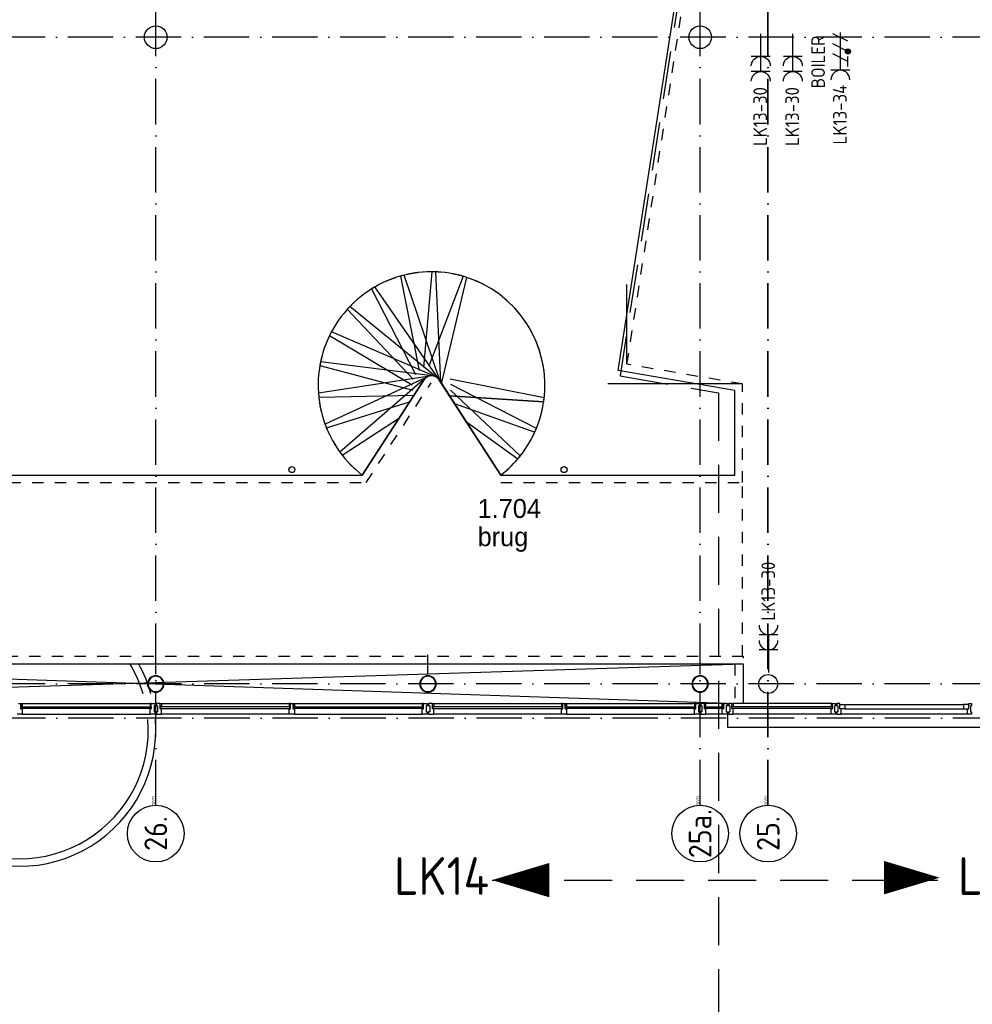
# Model space of a CAD drawing. Header units: millimetres. Extents: x -6587 to 112885, y 244 to 84344.
# Tile 30 of 50: x 40075 to 52675, y 37920 to 50937. Entities that reach past the tile are written whole.
import ezdxf
from ezdxf.enums import TextEntityAlignment as Align

# ---------------------------------------------------------------- set-up
doc = ezdxf.new("R2010")
doc.units = ezdxf.units.MM
doc.header["$LTSCALE"] = 100
for name, pattern in [('DASHDOT', [9, 6, -1.5, 0, -1.5]), ('DASHED', [3, 1.5, -1.5]), ('HIDDEN', [9.525, 6.35, -3.175])]:
    doc.linetypes.add(name, pattern=pattern)
doc.layers.get('0').update_dxf_attribs({"linetype": 'CONTINUOUS'})
for name, color, linetype in [('AL$1----_ALGEMEEN', 7, 'CONTINUOUS'), ('AL$1----_MAATVOERING', 7, 'CONTINUOUS'), ('AL$7----_STRAMIEN', 1, 'DASHDOT'), ('AL21----_BUITENWAND', 4, 'CONTINUOUS'), ('AL23----_VLOEREN', 4, 'CONTINUOUS'), ('AL24----_TRAPPEN', 7, 'CONTINUOUS'), ('AL28----_KONSTRUKTIE', 3, 'CONTINUOUS'), ('AL31----_BUITENKOZ', 7, 'CONTINUOUS'), ('AL32----_BINNENKOZ', 7, 'CONTINUOUS'), ('AL34----_BALUSTRADES', 4, 'DASHED'), ('ALN-----_BLOCKNAAM', 2, 'CONTINUOUS'), ('ALXOU---_GLAS', 7, 'CONTINUOUS'), ('BOUW', 8, 'CONTINUOUS'), ('EB62203-_ATTRIB', 2, 'CONTINUOUS'), ('EB63103-_ATTRIB', 2, 'CONTINUOUS'), ('EL62203-_KRACHT-WCD230', 3, 'CONTINUOUS'), ('EL63103-_LICHT-WCD230V', 3, 'CONTINUOUS'), ('LIJN050', 90, 'CONTINUOUS'), ('LIJN070', 130, 'CONTINUOUS'), ('TEKST50', 3, 'CONTINUOUS'), ('TEKST70', 130, 'CONTINUOUS')]:
    doc.layers.add(name, color=color, linetype=linetype)
doc.styles.add('1_8', font='iso', dxfattribs={"width": 0.7, "height": 1.8})
doc.styles.add('BURO-025', font='BUROFONT.shx', dxfattribs={"height": 250})
doc.styles.add('MAATVOERING', font='iso.shx')
doc.styles.add('NORATT', font='isocp.shx')
doc.styles.get("Standard").update_dxf_attribs({"font": 'iso.shx'})

# ---------------------------------------------------------------- blocks, each defined once
blk = doc.blocks.new('ES3W2A')
for p, q in [((1.25, 2), (-1.25, 2)), ((1.25, 2), (-1.25, 2)), ((0, 2), (0, -3)), ((0, 2), (0, -3)), ((1.25, 0), (-1.25, 0)), ((1.25, 0), (-1.25, 0))]:
    blk.add_line(p, q)
for centre in [(0, 3.25), (0, 3.25), (0, 1.25), (0, 1.25)]:
    blk.add_arc(centre, 1.25, 180, 0)
for tag, style, flags, p in [('VERMOGEN', 'NORATT', 9, (-2.5, 5)), ('VERMOGEN', '1_8', 9, (-2.5, 5)), ('GROEP', 'NORATT', 8, (0, 5)), ('GROEP', '1_8', 8, (0, 5)), ('SCHAK', 'NORATT', 8, (2.5, 5)), ('SCHAK', '1_8', 8, (2.5, 5)), ('GELIJK', 'NORATT', 9, (5, 5)), ('GELIJK', '1_8', 9, (5, 5)), ('KAST', 'NORATT', 9, (7, 5)), ('KAST', '1_8', 9, (7, 5)), ('TAL', 'NORATT', 8, (2.5, 5)), ('TAL', '1_8', 8, (2.5, 5))]:
    blk.add_attdef(tag, text='', height=1.8, rotation=90, dxfattribs=dict(style=style, flags=flags)).set_placement(p, align=Align.MIDDLE_CENTER)
at = {"width": 0.7, "flags": 8}
for style in ['NORATT', '1_8']:
    blk.add_attdef('DOEL', text='', height=1.8, rotation=90, dxfattribs=dict(at, style=style)).set_placement((-2.5, 5), align=Align.MIDDLE_LEFT)
at = {"flags": 9}
for style in ['NORATT', '1_8']:
    blk.add_attdef('M_CODE', text='', height=1.8, dxfattribs=dict(at, style=style)).set_placement((0, 0), align=Align.MIDDLE_CENTER)
blk = doc.blocks.new('ES2W2A')
at = {"color": 0}
for p, q in [((-1.25, 2), (1.25, 2)), ((0, 2), (0, -3))]:
    blk.add_line(p, q, dxfattribs=at)
at = {"color": 1}
for p, q in [((-1, 1.5), (-1, 0.17)), ((-1, 0.83), (1, -0.17)), ((-1.2, -0.77), (-1.2, -0.23)), ((-1.07, -0.83), (-1.07, -0.17)), ((-1, -0.5), (1, -1.5)), ((-0.93, -0.83), (-0.93, -0.17)), ((-0.8, -0.77), (-0.8, -0.23)), ((-1, -1.83), (1, -2.83))]:
    blk.add_line(p, q, dxfattribs=at)
blk.add_circle((-1, -0.5), 0.333, dxfattribs=at)
at = {"color": 0}
blk.add_arc((0, 3.25), 1.25, 180, 0, dxfattribs=at)
at = {"style": '1_8'}
for tag, flags, p in [('VERMOGEN', 9, (-2.5, 5)), ('GROEP', 8, (0, 5)), ('SCHAK', 8, (2.5, 5)), ('GELIJK', 9, (5, 5)), ('KAST', 9, (7, 5)), ('TAL', 8, (2.5, 5))]:
    blk.add_attdef(tag, text='', height=1.8, rotation=90, dxfattribs=dict(at, flags=flags)).set_placement(p, align=Align.MIDDLE_CENTER)
at = {"style": '1_8', "width": 0.7, "flags": 8}
blk.add_attdef('DOEL', text='', height=1.8, rotation=90, dxfattribs=at).set_placement((-2.5, 5), align=Align.MIDDLE_LEFT)
at = {"style": '1_8', "flags": 9}
blk.add_attdef('M_CODE', text='', height=1.8, dxfattribs=at).set_placement((0, 0), align=Align.MIDDLE_CENTER)
blk = doc.blocks.new('1011')
at = {"layer": 'AL$7----_STRAMIEN', "color": 7, "linetype": 'Continuous'}
blk.add_circle((-750, 0), 750, dxfattribs=at)
at = {"layer": 'AL$7----_STRAMIEN', "color": 3, "linetype": 'Continuous'}
blk.add_attdef('STR-NAAM', text='', height=600, rotation=360, dxfattribs=at).set_placement((-750, 0), align=Align.MIDDLE)
at = {"layer": 'ALN-----_BLOCKNAAM', "linetype": 'Continuous'}
blk.add_text('1011', height=100, dxfattribs=at).set_placement((0, 0))

msp = doc.modelspace()

# ---------------------------------------------------------------- linework, layer by layer
at = {"layer": 'AL$1----_ALGEMEEN', "color": 8}
msp.add_line((45619.4, 46182.5), (46439.9, 44917.5), dxfattribs=at)
at = {"layer": 'AL$1----_ALGEMEEN', "color": 8, "linetype": 'DASHED'}
msp.add_line((49634.8, 42517.5), (49634.8, 44817.5), dxfattribs=at)
at = {"layer": 'AL$1----_ALGEMEEN', "color": 8}
for radius, start, end in [(1700, 16.36556, 30.87957), (1800, 15.43299, 28.99428), (1800, 175.53916, 4.46084), (1700, 175.27617, 4.72383)]:
    msp.add_arc((40075.2, 41545), radius, start, end, dxfattribs=at)
at = {"layer": 'AL$1----_MAATVOERING', "color": 8}
for p, q in [((48107.4, 46381.2), (48107.4, 47438.3)), ((49616.5, 46121.4), (47853.8, 46121.4))]:
    msp.add_line(p, q, dxfattribs=at)
at = {"layer": 'AL$7----_STRAMIEN', "color": 1}
for p, q in [((41874.8, 40552.4), (41874.8, 76734.4)), ((49074.8, 40552.4), (49074.8, 76734.4)), ((49968.6, 40552.4), (49968.6, 76734.4)), ((49974.8, 40552.4), (49974.8, 53397.8)), ((98018.3, 50705), (37273.1, 50705)), ((76417.2, 42155), (4672.8, 42155)), ((81821.1, 41705), (3582.8, 41705))]:
    msp.add_line(p, q, dxfattribs=at)
at = {"layer": 'AL21----_BUITENWAND', "color": 8}
for p, q in [((49434.8, 41756), (49434.8, 41585)), ((49434.8, 41585), (67905.3, 41585))]:
    msp.add_line(p, q, dxfattribs=at)
at = {"layer": 'AL23----_VLOEREN', "color": 8}
for p, q in [((47992.2, 46299.2), (49097.3, 53414)), ((49534.8, 46036.8), (47992.2, 46299.2)), ((44604.4, 44917.5), (45433.5, 46192.1)), ((45610.8, 46192.1), (46439.9, 44917.5)), ((49534.8, 44917.5), (49534.8, 46036.8)), ((35539.6, 44917.5), (44604.4, 44917.5)), ((46439.9, 44917.5), (49534.8, 44917.5)), ((49649.8, 42417.5), (34104.8, 42417.5)), ((34104.8, 42417.5), (49555, 41895)), ((49649.8, 42417.5), (34104.8, 41924)), ((49649.8, 41924), (49649.8, 42417.5))]:
    msp.add_line(p, q, dxfattribs=at)
msp.add_arc((45522.2, 46104), 125, 38.94724, 135.15219, dxfattribs=at)
at = {"layer": 'AL24----_TRAPPEN', "color": 8, "linetype": 'HIDDEN', "ltscale": 2}
for p, q in [((45111.2, 47546.6), (45390.7, 46126.3)), ((45524.9, 47604), (45400.2, 46140.9)), ((45939.4, 47544.8), (45409, 46157.1)), ((44728.4, 47376.7), (45379.5, 46109)), ((44408.2, 47108.5), (45366, 46088.2)), ((44173.9, 46761.4), (45348.9, 46062)), ((44044.9, 46364.1), (45326, 46026.7)), ((47012.8, 45937), (45555.4, 46224.5)), ((46908.6, 45531.4), (45587.4, 46210.6)), ((46696.3, 45170.5), (45614.3, 46188.4)), ((44030.5, 45945.6), (45291.7, 45974.1)), ((44132, 45540.4), (45232.6, 45883.2)), ((44342, 45178.1), (45097.2, 45675.1))]:
    msp.add_line(p, q, dxfattribs=at)
at = {"layer": 'AL24----_TRAPPEN', "color": 8}
for p, q in [((45637.3, 46152.7), (45161.1, 47559.9)), ((45645.3, 46139), (45577.6, 47602.9)), ((45655.1, 46124.1), (45988.8, 47529.6)), ((45619.4, 46182.5), (44773.6, 47403.8)), ((45593.9, 46206.4), (44443.4, 47146.2)), ((45562.9, 46222.2), (44197.8, 46808.4)), ((45528.6, 46228.8), (44054.7, 46414.8)), ((45493.9, 46225.7), (44025.9, 45998.1)), ((45461.4, 46213.2), (44113.5, 45588.6)), ((45433.5, 46192.1), (44310.8, 45219.3)), ((45433.5, 46192.1), (44604.4, 44917.5)), ((46439.9, 44917.5), (45610.8, 46192.1)), ((47006.2, 45885.8), (45759.1, 45964.2)), ((45759.1, 45964.2), (47006.2, 45885.8)), ((45824.4, 45863.7), (46888.1, 45484)), ((45983.6, 45619), (46663.5, 45130.6))]:
    msp.add_line(p, q, dxfattribs=at)
for radius, start, end in [(1500, 103.93042, 121.95081), (1500, 87.8825, 105.90288), (1500, 71.87587, 89.89626), (1500, 351.63617, 73.84831), (1500, 119.93705, 137.95744), (1500, 135.98497, 154.00536), (1500, 151.9916, 170.01199), (1500, 168.03952, 186.05991), (125, 44.84781, 135.15219), (1500, 184.04615, 202.06654), (1500, 335.58825, 353.60863), (1500, 200.09407, 218.11446), (1500, 319.54032, 337.56071), (1500, 216.142, 232.27809), (1500, 307.72191, 321.51281)]:
    msp.add_arc((45522.2, 46104), radius, start, end, dxfattribs=at)
at = {"layer": 'AL28----_KONSTRUKTIE', "color": 8}
for p, q in [((41874.8, 42285.5), (41874.8, 42538.5)), ((45474.8, 42285.5), (45474.8, 42538.5)), ((49074.8, 42285.5), (49074.8, 42538.5))]:
    msp.add_line(p, q, dxfattribs=at)
for centre, radius in [((41874.8, 50705), 150), ((49074.8, 50705), 150), ((43674.8, 44989.6), 40), ((47274.8, 44989.6), 40), ((49974.8, 42155), 125)]:
    msp.add_circle(centre, radius, dxfattribs=at)
for centre, radius, start, end in [((41874.8, 42155), 109.5, 0, 180), ((41874.8, 42155), 101.5, 0, 180), ((45474.8, 42155), 109.5, 0, 180), ((45474.8, 42155), 101.5, 0, 180), ((49074.8, 42155), 109.5, 0, 180), ((49074.8, 42155), 101.5, 0, 180), ((41874.8, 42155), 109.5, 180, 0), ((41874.8, 42155), 101.5, 180, 0), ((45474.8, 42155), 109.5, 180, 0), ((45474.8, 42155), 101.5, 180, 0), ((49074.8, 42155), 109.5, 180, 0), ((49074.8, 42155), 101.5, 180, 0)]:
    msp.add_arc(centre, radius, start, end, dxfattribs=at)
at = {"layer": 'AL31----_BUITENKOZ', "color": 8}
for p, q in [((40058.3, 41895), (40091.3, 41895)), ((40091.3, 41895), (40091.3, 41828)), ((40091.3, 41857), (40091.3, 41895)), ((40091.3, 41895), (40108.3, 41895)), ((40091.3, 41828), (40091.3, 41857)), ((40091.3, 41857), (40108.3, 41857)), ((40108.3, 41857), (40091.3, 41857)), ((40091.3, 41828), (40108.3, 41828)), ((40108.3, 41828), (40091.3, 41828)), ((40108.3, 41853), (40095.3, 41853)), ((40095.3, 41853), (40095.3, 41832)), ((40095.3, 41832), (40108.3, 41832)), ((40108.3, 41895), (41798.8, 41895)), ((40108.3, 41895), (40108.3, 41857)), ((40108.3, 41857), (40108.3, 41853)), ((40108.3, 41832), (40108.3, 41828)), ((40108.3, 41828), (40108.3, 41756)), ((41815.8, 41895), (41798.8, 41895)), ((41798.8, 41895), (41798.8, 41857)), ((41798.8, 41857), (41815.8, 41857)), ((41798.8, 41857), (41798.8, 41853)), ((41815.8, 41857), (41798.8, 41857)), ((41798.8, 41853), (41811.8, 41853)), ((41811.8, 41832), (41798.8, 41832)), ((41798.8, 41832), (41798.8, 41828)), ((41798.8, 41828), (41815.8, 41828)), ((41798.8, 41756), (41798.8, 41828)), ((41798.8, 41828), (41815.8, 41828)), ((41811.8, 41853), (41811.8, 41832)), ((41815.8, 41857), (41815.8, 41895)), ((41815.8, 41828), (41815.8, 41895)), ((41815.8, 41895), (41865.8, 41895)), ((41815.8, 41828), (41815.8, 41857)), ((41865.8, 41865.5), (41851.8, 41865.5)), ((41851.8, 41865.5), (41851.8, 41785.5)), ((41851.8, 41785.5), (41865.8, 41785.5)), ((41865.8, 41895), (41865.8, 41865.5)), ((41865.8, 41785.5), (41865.8, 41756)), ((41933.8, 41895), (41883.8, 41895)), ((41883.8, 41895), (41883.8, 41865.5)), ((41883.8, 41865.5), (41897.8, 41865.5)), ((41897.8, 41785.5), (41883.8, 41785.5)), ((41883.8, 41785.5), (41883.8, 41756)), ((41897.8, 41865.5), (41897.8, 41785.5)), ((41933.8, 41857), (41933.8, 41895)), ((41933.8, 41895), (41950.8, 41895)), ((41933.8, 41828), (41933.8, 41895)), ((41950.8, 41857), (41933.8, 41857)), ((41933.8, 41828), (41933.8, 41857)), ((41933.8, 41857), (41950.8, 41857)), ((41950.8, 41828), (41933.8, 41828)), ((41950.8, 41828), (41933.8, 41828)), ((41950.8, 41853), (41937.8, 41853)), ((41937.8, 41853), (41937.8, 41832)), ((41937.8, 41832), (41950.8, 41832)), ((41950.8, 41895), (41950.8, 41857)), ((41950.8, 41895), (43641.3, 41895)), ((41950.8, 41857), (41950.8, 41853)), ((41950.8, 41832), (41950.8, 41828)), ((41950.8, 41756), (41950.8, 41828)), ((43658.3, 41895), (43641.3, 41895)), ((43641.3, 41895), (43641.3, 41857)), ((43641.3, 41857), (43641.3, 41853)), ((43658.3, 41857), (43641.3, 41857)), ((43641.3, 41857), (43658.3, 41857)), ((43641.3, 41853), (43654.3, 41853)), ((43654.3, 41832), (43641.3, 41832)), ((43641.3, 41832), (43641.3, 41828)), ((43641.3, 41828), (43658.3, 41828)), ((43641.3, 41756), (43641.3, 41828)), ((43641.3, 41828), (43658.3, 41828)), ((43654.3, 41853), (43654.3, 41832)), ((43658.3, 41857), (43658.3, 41895)), ((43658.3, 41828), (43658.3, 41895)), ((43658.3, 41895), (43691.3, 41895)), ((43658.3, 41828), (43658.3, 41857)), ((43691.3, 41895), (43691.3, 41828)), ((43691.3, 41857), (43691.3, 41895)), ((43691.3, 41895), (43708.3, 41895)), ((43691.3, 41828), (43691.3, 41857)), ((43691.3, 41857), (43708.3, 41857)), ((43708.3, 41857), (43691.3, 41857)), ((43691.3, 41828), (43708.3, 41828)), ((43708.3, 41828), (43691.3, 41828)), ((43708.3, 41853), (43695.3, 41853)), ((43695.3, 41853), (43695.3, 41832)), ((43695.3, 41832), (43708.3, 41832)), ((43708.3, 41895), (45398.8, 41895)), ((43708.3, 41895), (43708.3, 41857)), ((43708.3, 41857), (43708.3, 41853)), ((43708.3, 41832), (43708.3, 41828)), ((43708.3, 41828), (43708.3, 41756)), ((45415.8, 41895), (45398.8, 41895)), ((45398.8, 41895), (45398.8, 41857)), ((45398.8, 41857), (45415.8, 41857)), ((45398.8, 41857), (45398.8, 41853)), ((45415.8, 41857), (45398.8, 41857)), ((45398.8, 41853), (45411.8, 41853)), ((45411.8, 41832), (45398.8, 41832)), ((45398.8, 41832), (45398.8, 41828)), ((45398.8, 41828), (45415.8, 41828)), ((45398.8, 41756), (45398.8, 41828)), ((45398.8, 41828), (45415.8, 41828)), ((45411.8, 41853), (45411.8, 41832)), ((45415.8, 41857), (45415.8, 41895)), ((45415.8, 41828), (45415.8, 41895)), ((45415.8, 41895), (45465.8, 41895)), ((45415.8, 41828), (45415.8, 41857)), ((45465.8, 41865.5), (45451.8, 41865.5)), ((45451.8, 41865.5), (45451.8, 41785.5)), ((45451.8, 41785.5), (45465.8, 41785.5)), ((45465.8, 41895), (45465.8, 41865.5)), ((45465.8, 41785.5), (45465.8, 41756)), ((45533.8, 41895), (45483.8, 41895)), ((45483.8, 41895), (45483.8, 41865.5)), ((45483.8, 41865.5), (45497.8, 41865.5)), ((45497.8, 41785.5), (45483.8, 41785.5)), ((45483.8, 41785.5), (45483.8, 41756)), ((45497.8, 41865.5), (45497.8, 41785.5)), ((45533.8, 41857), (45533.8, 41895)), ((45533.8, 41895), (45550.8, 41895)), ((45533.8, 41828), (45533.8, 41895)), ((45550.8, 41857), (45533.8, 41857)), ((45533.8, 41828), (45533.8, 41857)), ((45533.8, 41857), (45550.8, 41857)), ((45550.8, 41828), (45533.8, 41828)), ((45550.8, 41828), (45533.8, 41828)), ((45550.8, 41853), (45537.8, 41853)), ((45537.8, 41853), (45537.8, 41832)), ((45537.8, 41832), (45550.8, 41832)), ((45550.8, 41895), (45550.8, 41857)), ((45550.8, 41895), (47241.3, 41895)), ((45550.8, 41857), (45550.8, 41853)), ((45550.8, 41832), (45550.8, 41828)), ((45550.8, 41756), (45550.8, 41828)), ((47258.3, 41895), (47241.3, 41895)), ((47241.3, 41895), (47241.3, 41857)), ((47241.3, 41857), (47241.3, 41853)), ((47258.3, 41857), (47241.3, 41857)), ((47241.3, 41857), (47258.3, 41857)), ((47241.3, 41853), (47254.3, 41853)), ((47254.3, 41832), (47241.3, 41832)), ((47241.3, 41832), (47241.3, 41828)), ((47241.3, 41828), (47258.3, 41828)), ((47241.3, 41756), (47241.3, 41828)), ((47241.3, 41828), (47258.3, 41828)), ((47254.3, 41853), (47254.3, 41832)), ((47258.3, 41857), (47258.3, 41895)), ((47258.3, 41828), (47258.3, 41895)), ((47258.3, 41895), (47291.3, 41895)), ((47258.3, 41828), (47258.3, 41857)), ((47291.3, 41895), (47291.3, 41828)), ((47291.3, 41857), (47291.3, 41895)), ((47291.3, 41895), (47308.3, 41895)), ((47291.3, 41828), (47291.3, 41857)), ((47291.3, 41857), (47308.3, 41857)), ((47308.3, 41857), (47291.3, 41857)), ((47291.3, 41828), (47308.3, 41828)), ((47308.3, 41828), (47291.3, 41828)), ((47308.3, 41853), (47295.3, 41853)), ((47295.3, 41853), (47295.3, 41832)), ((47295.3, 41832), (47308.3, 41832)), ((47308.3, 41895), (48998.8, 41895)), ((47308.3, 41895), (47308.3, 41857)), ((47308.3, 41857), (47308.3, 41853)), ((47308.3, 41832), (47308.3, 41828)), ((47308.3, 41828), (47308.3, 41756)), ((49015.8, 41895), (48998.8, 41895)), ((48998.8, 41895), (48998.8, 41857)), ((48998.8, 41857), (49015.8, 41857)), ((48998.8, 41857), (48998.8, 41853)), ((49015.8, 41857), (48998.8, 41857)), ((48998.8, 41853), (49011.8, 41853)), ((49011.8, 41832), (48998.8, 41832)), ((48998.8, 41832), (48998.8, 41828)), ((48998.8, 41828), (49015.8, 41828)), ((48998.8, 41756), (48998.8, 41828)), ((48998.8, 41828), (49015.8, 41828)), ((49011.8, 41853), (49011.8, 41832)), ((49015.8, 41857), (49015.8, 41895)), ((49015.8, 41828), (49015.8, 41895)), ((49015.8, 41895), (49065.8, 41895)), ((49015.8, 41828), (49015.8, 41857)), ((49065.8, 41865.5), (49051.8, 41865.5)), ((49051.8, 41865.5), (49051.8, 41785.5)), ((49051.8, 41785.5), (49065.8, 41785.5)), ((49065.8, 41895), (49065.8, 41865.5)), ((49065.8, 41785.5), (49065.8, 41756)), ((49083.8, 41895), (49083.8, 41889)), ((49133.8, 41895), (49083.8, 41895)), ((49083.8, 41889), (49083.8, 41875)), ((49083.8, 41875), (49083.8, 41875)), ((49083.8, 41875), (49083.8, 41865.5)), ((49083.8, 41865.5), (49097.8, 41865.5)), ((49097.8, 41785.5), (49083.8, 41785.5)), ((49083.8, 41785.5), (49083.8, 41776)), ((49097.8, 41865.5), (49097.8, 41785.5)), ((49133.8, 41895), (49133.8, 41857)), ((49150.8, 41895), (49133.8, 41895)), ((49133.8, 41828), (49133.8, 41895)), ((49133.8, 41857), (49133.8, 41828)), ((49150.8, 41857), (49133.8, 41857)), ((49133.8, 41857), (49150.8, 41857)), ((49133.8, 41828), (49150.8, 41828)), ((49150.8, 41828), (49133.8, 41828)), ((49137.8, 41832), (49137.8, 41853)), ((49137.8, 41853), (49150.8, 41853)), ((49150.8, 41832), (49137.8, 41832)), ((49367.8, 41895), (49150.8, 41895)), ((49150.8, 41857), (49150.8, 41895)), ((49150.8, 41853), (49150.8, 41857)), ((49150.8, 41828), (49150.8, 41832)), ((49150.8, 41775), (49150.8, 41828)), ((49367.8, 41857), (49367.8, 41895)), ((49367.8, 41895), (49384.8, 41895)), ((49367.8, 41853), (49367.8, 41857)), ((49367.8, 41857), (49384.8, 41857)), ((49384.8, 41857), (49367.8, 41857)), ((49380.8, 41853), (49367.8, 41853)), ((49367.8, 41828), (49367.8, 41832)), ((49367.8, 41832), (49380.8, 41832)), ((49384.8, 41828), (49367.8, 41828)), ((49367.8, 41775), (49367.8, 41828)), ((49367.8, 41828), (49384.8, 41828)), ((49380.8, 41832), (49380.8, 41853)), ((49384.8, 41895), (49384.8, 41857)), ((49384.8, 41828), (49384.8, 41895)), ((49384.8, 41895), (49434.8, 41895)), ((49384.8, 41857), (49384.8, 41828)), ((49434.8, 41865.5), (49420.8, 41865.5)), ((49420.8, 41865.5), (49420.8, 41785.5)), ((49420.8, 41785.5), (49434.8, 41785.5)), ((49434.8, 41895), (49434.8, 41889)), ((49434.8, 41889), (49434.8, 41875)), ((49434.8, 41875), (49434.8, 41875)), ((49434.8, 41875), (49434.8, 41865.5)), ((49434.8, 41785.5), (49434.8, 41776)), ((50809.8, 41895), (49509.8, 41895)), ((50989.8, 41882), (52559.8, 41882)), ((50989.8, 41828), (52559.8, 41828)), ((40108.3, 41756), (40041.3, 41756)), ((40108.3, 41756), (41798.8, 41756)), ((41865.8, 41756), (41798.8, 41756)), ((41883.8, 41756), (41950.8, 41756)), ((43641.3, 41756), (41950.8, 41756)), ((43708.3, 41756), (43641.3, 41756)), ((43708.3, 41756), (45398.8, 41756)), ((45465.8, 41756), (45398.8, 41756)), ((45483.8, 41756), (45550.8, 41756)), ((47241.3, 41756), (45550.8, 41756)), ((47308.3, 41756), (47241.3, 41756)), ((47308.3, 41756), (48998.8, 41756)), ((49065.8, 41756), (48998.8, 41756)), ((49083.8, 41776), (49083.8, 41776)), ((49083.8, 41776), (49083.8, 41762)), ((49083.8, 41762), (49083.8, 41756)), ((49083.8, 41756), (49102.8, 41756)), ((49102.8, 41756), (49150.8, 41756)), ((49150.8, 41767), (49150.8, 41775)), ((49150.8, 41763), (49150.8, 41767)), ((49150.8, 41756), (49150.8, 41763)), ((49367.8, 41756), (49150.8, 41756)), ((49367.8, 41767), (49367.8, 41775)), ((49367.8, 41763), (49367.8, 41767)), ((49367.8, 41756), (49367.8, 41763)), ((49415.9, 41756), (49367.8, 41756)), ((49434.8, 41756), (49415.9, 41756)), ((49434.8, 41776), (49434.8, 41776)), ((49434.8, 41776), (49434.8, 41762)), ((49434.8, 41762), (49434.8, 41756)), ((50809.8, 41756), (49509.8, 41756)), ((52609.8, 41756), (50939.8, 41756))]:
    msp.add_line(p, q, dxfattribs=at)
at = {"layer": 'AL31----_BUITENKOZ', "color": 8, "linetype": 'Continuous'}
for p, q in [((49492.8, 41895), (49453.8, 41895)), ((49453.8, 41895), (49453.8, 41889)), ((49453.8, 41889), (49453.8, 41875)), ((49453.8, 41875), (49453.8, 41875)), ((49453.8, 41875), (49453.8, 41865)), ((49453.8, 41865), (49467.8, 41865)), ((49467.8, 41785), (49453.8, 41785)), ((49453.8, 41785), (49453.8, 41776)), ((49467.8, 41865), (49467.8, 41785)), ((49492.8, 41828), (49492.8, 41895)), ((49492.8, 41858), (49492.8, 41890)), ((49492.8, 41890), (49497.8, 41890)), ((49509.8, 41858), (49492.8, 41858)), ((49509.8, 41828), (49492.8, 41828)), ((49497.8, 41890), (49497.8, 41895)), ((49497.8, 41895), (49509.8, 41895)), ((49509.8, 41895), (49509.8, 41858)), ((49509.8, 41775), (49509.8, 41828)), ((50821.8, 41895), (50809.8, 41895)), ((50809.8, 41895), (50809.8, 41858)), ((50809.8, 41858), (50826.8, 41858)), ((50809.8, 41775), (50809.8, 41828)), ((50809.8, 41828), (50826.8, 41828)), ((50821.8, 41890), (50821.8, 41895)), ((50826.8, 41890), (50821.8, 41890)), ((50826.8, 41895), (50865.8, 41895)), ((50826.8, 41828), (50826.8, 41895)), ((50826.8, 41858), (50826.8, 41890)), ((50865.8, 41865.5), (50851.8, 41865.5)), ((50851.8, 41865.5), (50851.8, 41785.5)), ((50851.8, 41785.5), (50865.8, 41785.5)), ((50865.8, 41895), (50865.8, 41889)), ((50865.8, 41889), (50865.8, 41875)), ((50865.8, 41875), (50865.8, 41875)), ((50865.8, 41875), (50865.8, 41865.5)), ((50865.8, 41785.5), (50865.8, 41775.5)), ((50922.8, 41895), (50883.8, 41895)), ((50883.8, 41895), (50883.8, 41889)), ((50883.8, 41889), (50883.8, 41875)), ((50883.8, 41875), (50883.8, 41875)), ((50883.8, 41875), (50883.8, 41865)), ((50883.8, 41865), (50897.8, 41865)), ((50897.8, 41785), (50883.8, 41785)), ((50883.8, 41785), (50883.8, 41776)), ((50897.8, 41865), (50897.8, 41785)), ((50922.8, 41828), (50922.8, 41895)), ((50922.8, 41828), (50922.8, 41882)), ((50922.8, 41882), (50989.8, 41882)), ((50939.8, 41828), (50922.8, 41828)), ((50989.8, 41828), (50922.8, 41828)), ((50939.8, 41775), (50939.8, 41828)), ((50989.8, 41882), (50989.8, 41828)), ((49453.8, 41776), (49453.8, 41776)), ((49453.8, 41776), (49453.8, 41762)), ((49453.8, 41762), (49453.8, 41756)), ((49453.8, 41756), (49472.7, 41756)), ((49472.7, 41756), (49509.8, 41756)), ((49509.8, 41767), (49509.8, 41775)), ((49509.8, 41763), (49509.8, 41767)), ((49509.8, 41756), (49509.8, 41763)), ((50809.8, 41767), (50809.8, 41775)), ((50809.8, 41763), (50809.8, 41767)), ((50809.8, 41756), (50809.8, 41763)), ((50846.9, 41756), (50809.8, 41756)), ((50865.8, 41756), (50846.9, 41756)), ((50865.8, 41775.5), (50865.8, 41775.5)), ((50865.8, 41775.5), (50865.8, 41762)), ((50865.8, 41762), (50865.8, 41756)), ((50883.8, 41776), (50883.8, 41776)), ((50883.8, 41776), (50883.8, 41762)), ((50883.8, 41762), (50883.8, 41756)), ((50883.8, 41756), (50902.8, 41756)), ((50902.8, 41756), (50939.8, 41756)), ((50939.8, 41767), (50939.8, 41775)), ((50939.8, 41763), (50939.8, 41767)), ((50939.8, 41756), (50939.8, 41763))]:
    msp.add_line(p, q, dxfattribs=at)
for points in [[(52626.8, 41828), (52626.8, 41882), (52559.8, 41882), (52559.8, 41828)], [(52626.8, 41895), (52665.8, 41895), (52665.8, 41889), (52665.8, 41875), (52665.8, 41875), (52665.8, 41865.5), (52651.8, 41865.5), (52651.8, 41785.5), (52665.8, 41785.5), (52665.8, 41775.5), (52665.8, 41775.5), (52665.8, 41762), (52665.8, 41756), (52646.9, 41756), (52609.8, 41756), (52609.8, 41763), (52609.8, 41767), (52609.8, 41775), (52609.8, 41828), (52626.8, 41828)]]:
    msp.add_lwpolyline(points, close=True, dxfattribs=at)
at = {"layer": 'AL32----_BINNENKOZ', "color": 8, "linetype": 'DASHED'}
msp.add_line((49535, 42417.5), (49535, 41845), dxfattribs=at)
at = {"layer": 'AL34----_BALUSTRADES', "color": 8}
for p, q in [((48107.4, 46381.2), (49181.9, 53314)), ((49634.8, 46121.4), (48107.4, 46381.2)), ((44658.7, 44817.5), (45517.4, 46137.6)), ((49634.8, 44817.5), (49634.8, 46121.4)), ((35439.6, 44817.5), (44658.7, 44817.5)), ((46439.9, 44817.5), (49634.8, 44817.5)), ((49649.8, 42517.5), (34034.8, 42517.5)), ((49649.8, 41895), (49649.8, 42517.5))]:
    msp.add_line(p, q, dxfattribs=at)
msp.add_arc((45522.2, 46104), 1500, 307.72191, 232.27809, dxfattribs=at)
at = {"layer": 'ALXOU---_GLAS', "color": 8}
for p, q in [((40095.3, 41832), (40095.3, 41853)), ((40095.3, 41853), (41811.8, 41853)), ((41811.8, 41832), (40095.3, 41832)), ((41811.8, 41853), (41811.8, 41832)), ((43654.3, 41853), (41937.8, 41853)), ((41937.8, 41853), (41937.8, 41832)), ((41937.8, 41832), (43654.3, 41832)), ((43654.3, 41832), (43654.3, 41853)), ((43695.3, 41832), (43695.3, 41853)), ((43695.3, 41853), (45411.8, 41853)), ((45411.8, 41832), (43695.3, 41832)), ((45411.8, 41853), (45411.8, 41832)), ((47254.3, 41853), (45537.8, 41853)), ((45537.8, 41853), (45537.8, 41832)), ((45537.8, 41832), (47254.3, 41832)), ((47254.3, 41832), (47254.3, 41853)), ((47295.3, 41832), (47295.3, 41853)), ((47295.3, 41853), (49011.8, 41853)), ((49011.8, 41832), (47295.3, 41832)), ((49011.8, 41853), (49011.8, 41832)), ((49137.8, 41832), (49137.8, 41853)), ((49137.8, 41853), (49380.8, 41853)), ((49380.8, 41832), (49137.8, 41832)), ((49380.8, 41853), (49380.8, 41832)), ((49494.8, 41830), (49494.8, 41856)), ((49494.8, 41856), (50824.8, 41856)), ((50824.8, 41830), (49494.8, 41830)), ((50824.8, 41856), (50824.8, 41830))]:
    msp.add_line(p, q, dxfattribs=at)
at = {"layer": 'LIJN050'}
for points in [[(46323, 39561.9, 0, 454.9, 0), (47081.2, 39561.9, 454.9, 454.9, 0)], [(52243.8, 39594.2, 0, 441.4, 0), (51508, 39594.2, 441.4, 441.4, 0)]]:
    msp.add_lwpolyline(points, format="xyseb", dxfattribs=at)
at = {"layer": 'LIJN070', "linetype": 'HIDDEN'}
for p, q in [((49317.2, 46005.8), (49317.2, 4397.7)), ((46323, 39561.9), (52217.3, 39561.9))]:
    msp.add_line(p, q, dxfattribs=at)
at = {"layer": 'TEKST70', "linetype": 'HIDDEN'}
for p, q in [((49121.8, 53341.8), (48016.7, 46227)), ((48016.7, 46227), (49317.2, 46005.8))]:
    msp.add_line(p, q, dxfattribs=at)

# ---------------------------------------------------------------- block references
at = {"layer": 'AL$7----_STRAMIEN', "color": 8, "xscale": 0.5, "yscale": 0.5, "zscale": 0.5, "rotation": 90}
for p, values in [((41874.8, 40552.4), {'STR-NAAM': '26.'}), ((49074.8, 40552.4), {'STR-NAAM': '25a.'}), ((49974.8, 40552.4), {'STR-NAAM': '25.'})]:
    msp.add_blockref('1011', p, dxfattribs=at).add_auto_attribs(values)
at = {"layer": 'EL62203-_KRACHT-WCD230'}
ref = msp.add_blockref('ES3W2A', (49877, 50451, 1050), dxfattribs=dict(at, xscale=-100, yscale=100, zscale=100, rotation=180))
ref.add_attrib('GROEP', 'LK13-30', dxfattribs={"layer": 'EB62203-_ATTRIB', "color": 1, "height": 180, "rotation": 90, "style": '1_8', "flags": 8}).set_placement((49868.4, 49267.1, 1050), align=Align.MIDDLE_LEFT)
ref = msp.add_blockref('ES3W2A', (50300.8, 50451, 1050), dxfattribs=dict(at, xscale=-100, yscale=100, zscale=100, rotation=180))
ref.add_attrib('GROEP', 'LK13-30', dxfattribs={"layer": 'EB62203-_ATTRIB', "color": 1, "height": 180, "rotation": 90, "style": '1_8', "flags": 8}).set_placement((50292.2, 49267.1, 1050), align=Align.MIDDLE_LEFT)
ref = msp.add_blockref('ES3W2A', (49978.5, 42606.5, 1050), dxfattribs=dict(at, xscale=100, yscale=100, zscale=100))
ref.add_attrib('GROEP', 'LK13-30', dxfattribs={"layer": 'EB62203-_ATTRIB', "color": 1, "height": 180, "rotation": 90, "style": '1_8', "flags": 8}).set_placement((49975.5, 42992.5, 1050), align=Align.MIDDLE_LEFT)
at = {"layer": 'EL63103-_LICHT-WCD230V'}
ref = msp.add_blockref('ES2W2A', (50929.9, 50468), dxfattribs=dict(at, xscale=100, yscale=100, zscale=100, rotation=180))
ref.add_attrib('DOEL', 'BOILER', dxfattribs={"layer": 'EB63103-_ATTRIB', "color": 1, "height": 180, "rotation": 90, "style": '1_8', "flags": 8}).set_placement((50635.2, 50724.8), align=Align.MIDDLE_RIGHT)
ref.add_attrib('GROEP', 'LK13-34', dxfattribs={"layer": 'EB63103-_ATTRIB', "color": 1, "height": 180, "rotation": 90, "style": '1_8', "flags": 8}).set_placement((50923.2, 49682.7), align=Align.MIDDLE_CENTER)

# ---------------------------------------------------------------- texts
at = {"layer": 'BOUW', "style": 'BURO-025'}
for s, p in [('1.704', (46132.3, 44349.7)), ('brug', (46132.3, 43976.7))]:
    msp.add_text(s, height=250, dxfattribs=at).set_placement(p)
at = {"layer": 'TEKST50', "style": 'MAATVOERING'}
for s, p in [('LK14', (45026.8, 39366.4)), ('LK13', (52486.3, 39366.4))]:
    msp.add_text(s, height=500, dxfattribs=at).set_placement(p)

doc.saveas('drawing.dxf')
